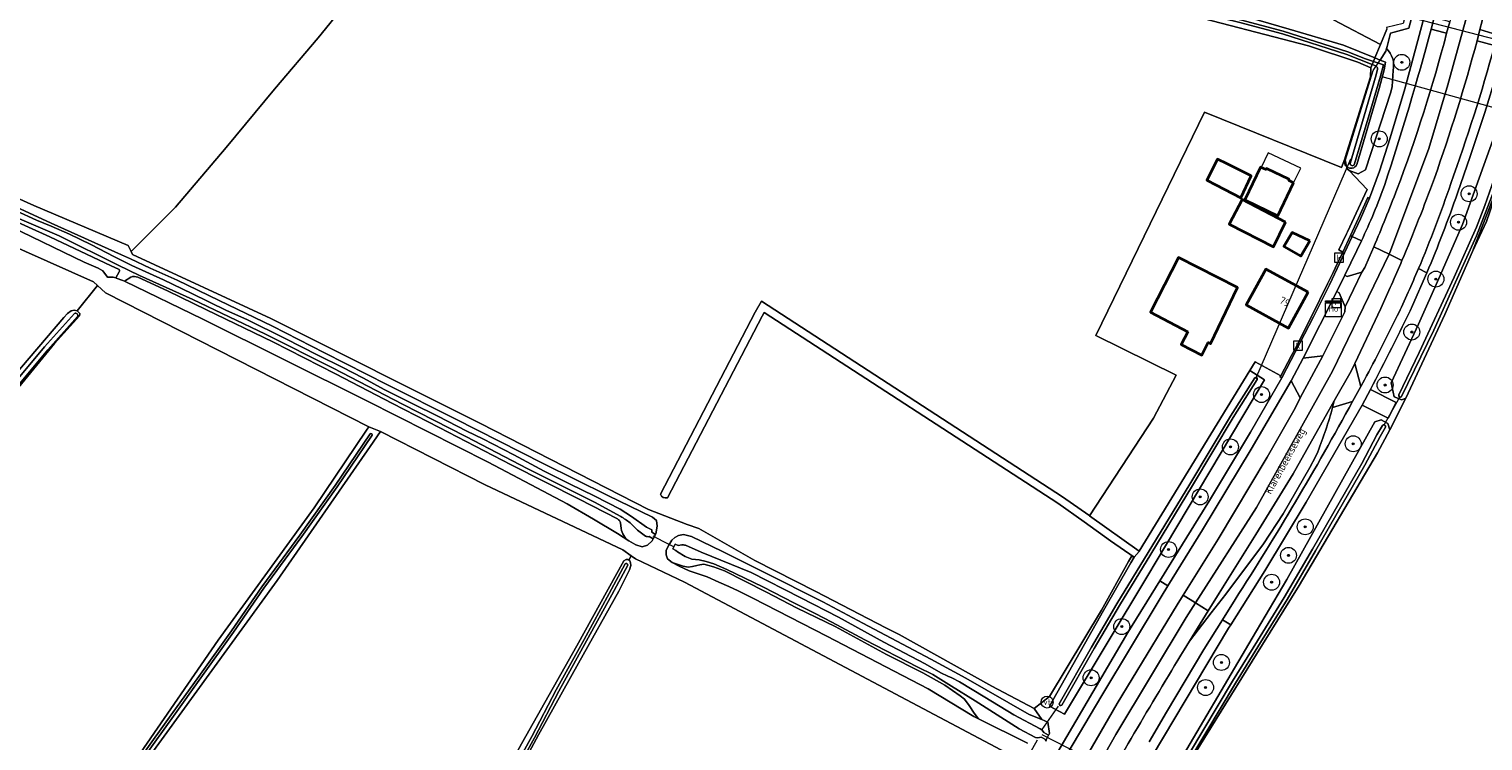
# Model space of a CAD drawing. Extents: x 199200 to 204075, y 460125 to 464703.
# Tile 62 of 174: x 200391 to 200755, y 463691 to 463869. Entities that reach past the tile are written whole.
import ezdxf
from ezdxf.enums import TextEntityAlignment as Align

# ---------------------------------------------------------------- set-up
doc = ezdxf.new("R2010")
doc.units = 0
doc.layers.get('0').update_dxf_attribs({"lineweight": 25})
for name, color, linetype, lineweight in [('B-WE-FV-GELEIDING_WILDRASTER-G', 80, 'Continuous', 18), ('B-WE-GR-BOOM-S', 90, 'Continuous', 25), ('B-WE-GR-BOUWLAND-GV', 80, 'Continuous', 13), ('B-WE-GR-GRAS-GV', 60, 'Continuous', 13), ('B-WE-GR-HAAG-G', 90, 'GR-HAAG1', 13), ('B-WE-IE-MEUBILAIR_WATERWEGMEUBILAIR-S', 150, 'Continuous', 25), ('B-WE-IE-TERREINAFSCHEIDING_KUNSTMATIG_HEKWERK-G', 20, 'IE-TERREINAFSCHEIDING-KUNSTMATIG', 18), ('B-WE-IE-TERREINAFSCHEIDING_KUNSTMATIG_HEKWERK_RASTER-G', 30, 'IE-TERREINAFSCHEIDING-KUNSTMATIG', 18), ('B-WE-KW-KUNSTWERK_DUIKER-G', 170, 'Continuous', 18), ('B-WE-OG-BEBOUWING-GV', 7, 'Continuous', 35), ('B-WE-OG-BEBOUWING-T18', 10, 'Continuous', 18), ('B-WE-OG-BEBOUWING_LUIFEL-GV', 7, 'Continuous', 18), ('B-WE-OG-TERREIN_CULTUURSCHEIDING-GV', 7, 'Continuous', 18), ('B-WE-OG-TERREIN_ERF-GV', 7, 'Continuous', 18), ('B-WE-OG-TOPOGRAFIE-T18', 10, 'Continuous', 18), ('B-WE-OG-WATER_SLOOT-GV', 120, 'Continuous', 18), ('B-WE-OG-WEG-GV', 7, 'Continuous', 18), ('B-WE-RI-GWA_KOLK-S', 30, 'Continuous', 25), ('B-WE-RI-GWA_RIOOLPUT-S', 30, 'Continuous', 25), ('B-WE-RI-TERREINKAST-S', 7, 'Continuous', 25), ('B-WE-VH-VERHARDING_ASFALT-GV', 252, 'Continuous', 18), ('B-WE-VH-VERHARDING_BETONSTRAATSTEEN-GV', 252, 'Continuous', 18)]:
    doc.layers.add(name, color=color, linetype=linetype, lineweight=lineweight)
doc.styles.add('NLCS-ISO', font='NLCS-ISO.ttf')
doc.styles.add('NLCS-ISO-M1000-T18', font='NLCS-ISO.ttf', dxfattribs={"height": 1.8})
doc.linetypes.add('GR-HAAG1', pattern='A,6,[176,NLCS.SHX,S=0.125,R=0,X=0,Y=0],-2', length=8)
doc.linetypes.add('IE-TERREINAFSCHEIDING-KUNSTMATIG', pattern='A,4,[82,NLCS.SHX,S=0.75,R=90,X=0,Y=0],4,-2', length=10)

# ---------------------------------------------------------------- blocks, each defined once
blk = doc.blocks.new('SIE-WATER_VERKLIKKER_TRANSPORTLEIDING-SO')
at = {"color": 0, "linetype": 'ByBlock', "lineweight": 18}
blk.add_circle((0, 0), 1.5, dxfattribs=at)
at = {"color": 0, "linetype": 'ByBlock', "lineweight": 18, "style": 'NLCS-ISO'}
blk.add_text('vt', height=1.5, dxfattribs=at).set_placement((0, 0), align=Align.MIDDLE_CENTER)
blk = doc.blocks.new('SRI-TERREINKAST-SO')
at = {"color": 0, "linetype": 'ByBlock', "lineweight": 18}
for points in [[(-2, 2), (2, 2), (2, 1.68), (-2, 1.68)], [(-2, 1.52), (2, 1.52), (2, -2), (-2, -2)]]:
    blk.add_lwpolyline(points, close=True, dxfattribs=at)
at = {"color": 0, "linetype": 'ByBlock', "lineweight": 18, "style": 'NLCS-ISO'}
blk.add_text('rio', height=1.5, dxfattribs=at).set_placement((0, 0), align=Align.MIDDLE_CENTER)
blk = doc.blocks.new('SRI-KOLK-SO')
at = {"color": 0, "linetype": 'ByBlock', "lineweight": 18}
blk.add_lwpolyline([(-1.125, -1.125), (1.125, -1.125), (1.125, 1.125), (-1.125, 1.125)], close=True, dxfattribs=at)
at = {"color": 0, "linetype": 'ByBlock', "lineweight": 18, "style": 'NLCS-ISO'}
blk.add_text('k', height=1.5, dxfattribs=at).set_placement((0, 0), align=Align.MIDDLE_CENTER)
blk = doc.blocks.new('SRI-PUT_INSPECTIEPUT_RIOOLPUT-SO')
at = {"color": 0, "linetype": 'ByBlock', "lineweight": 18}
blk.add_lwpolyline([(-1.12, -1.12), (1.12, -1.12), (1.12, 1.12), (-1.12, 1.12)], close=True, dxfattribs=at)
at = {"color": 0, "linetype": 'ByBlock', "lineweight": 18, "style": 'NLCS-ISO'}
blk.add_text('r', height=1.5, dxfattribs=at).set_placement((0, 0.28), align=Align.MIDDLE_CENTER)
blk = doc.blocks.new('SGR-BOOM_01-SO')
at = {"linetype": 'ByBlock', "lineweight": 18}
h = blk.add_hatch(color=0, dxfattribs=at)
h.dxf.hatch_style = 1
edge = h.paths.add_edge_path()
edge.add_arc((0, 0), 0.25, 0, 360)
at = {"color": 0, "linetype": 'ByBlock', "lineweight": 18}
for radius in [2, 0.25]:
    blk.add_circle((0, 0), radius, dxfattribs=at)

msp = doc.modelspace()

# ---------------------------------------------------------------- linework, layer by layer
at = {"layer": 'B-WE-FV-GELEIDING_WILDRASTER-G', "flags": 128}
for points in [[(200733.725, 463878.007), (200736.517, 463877.287), (200738.268, 463874.462), (200736.858, 463869.098), (200732.252, 463867.907)], [(200729.664, 463861.142), (200731.093, 463863.347), (200731.291, 463864.009)], [(200731.291, 463864.009), (200731.434, 463864.488)], [(200721.102, 463835.678), (200721.018, 463836.161), (200727.991, 463858.558), (200729.664, 463861.142)], [(200721.409, 463833.911), (200721.102, 463835.678)]]:
    msp.add_lwpolyline(points, dxfattribs=at)
at = {"layer": 'B-WE-GR-BOUWLAND-GV', "flags": 128}
msp.add_lwpolyline([(201012.446, 463755.86), (200982.956, 463764.403), (200980.463, 463765.125), (200908.173, 463786.07), (200773.607, 463825.917), (200759.541, 463829.885), (200756.372, 463820.656), (200752.856, 463813.13), (200748.908, 463804.23), (200745.871, 463797.386), (200736.109, 463776.454), (200732.167, 463768.453), (200729.058, 463762.753), (200709.418, 463729.456), (200700.249, 463714.679), (200679.543, 463681.306), (200679.171, 463680.661), (200677.818, 463678.313), (200678.895, 463677.785), (200680.467, 463677.755), (200682.038, 463677.687)], dxfattribs=at)
at = {"layer": 'B-WE-GR-GRAS-GV', "flags": 128}
for points in [[(200213.599, 463907.366), (200221.827, 463902.361), (200243.551, 463891.697), (200274.515, 463877.89), (200295.304, 463868.397), (200326.796, 463854.252), (200360.492, 463839.097), (200392.388, 463824.706), (200416.027, 463814.67), (200416.749, 463813.129), (200427.841, 463824.284), (200440.52, 463839.238), (200452.644, 463853.848), (200463.601, 463866.72), (200471.631, 463876.635), (200473.783, 463879.68), (200475.531, 463882.939), (200477.43, 463885.763), (200476.313, 463886.483), (200476.031, 463887.287), (200476.087, 463888.339), (200476.545, 463889.673), (200487.734, 463923.38)], [(200212.93, 463896.8), (200209.71, 463898.679), (200208.528, 463899.88), (200208.274, 463901.241), (200208.731, 463902.667), (200209.809, 463903.725), (200211.014, 463904.134), (200212.16, 463904.108), (200213.68, 463903.559), (200215.17, 463902.606), (200218.677, 463900.859), (200239.282, 463891.056), (200267.765, 463878.227), (200297.487, 463865.219), (200334.034, 463849.273), (200366.801, 463834.051), (200396.713, 463820.27), (200414.299, 463812.345), (200416.57, 463811.299), (200421.535, 463808.971)], [(200471.631, 463876.635), (200463.601, 463866.72), (200452.644, 463853.848), (200440.52, 463839.238), (200427.841, 463824.284), (200416.749, 463813.129), (200417.08, 463812.423)], [(200549.361, 463752.377), (200573.109, 463797.938), (200574.686, 463800.765), (200650.095, 463751.741), (200656.665, 463747.072), (200656.844, 463746.945), (200672.932, 463771.413), (200678.549, 463782.152), (200658.426, 463792.115), (200685.712, 463848.072), (200719.983, 463834.256), (200720.843, 463836.39), (200720.943, 463836.708), (200727.319, 463856.89), (200727.339, 463859.21), (200724.095, 463860.579), (200711.765, 463864.705), (200657.068, 463878.995)], [(200688.171, 463874.342), (200706.897, 463868.848), (200720.492, 463864.894), (200728.374, 463861.67), (200729.789, 463865.036), (200717.989, 463871.2)], [(200717.989, 463871.2), (200729.789, 463865.036), (200731.416, 463868.905)], [(200322.762, 463843.223), (200407.33, 463805.59), (200408.343, 463804.636), (200410.314, 463802.78), (200476.269, 463769.226), (200479.222, 463768.042), (200505.419, 463754.678), (200539.942, 463738.422), (200541.998, 463736.939), (200543.077, 463736.161), (200555.377, 463730.351), (200637.532, 463686.85)], [(200382.445, 463776.27), (200399.865, 463796.665), (200400.789, 463797.599), (200401.745, 463798.285), (200402.456, 463798.443), (200403.231, 463798.292), (200408.343, 463804.636), (200407.33, 463805.59), (200322.762, 463843.223)], [(200641.378, 463689.977), (200629.019, 463696.095), (200627.888, 463696.655), (200616.442, 463703.607), (200591.053, 463716.823), (200572.524, 463726.296), (200568.862, 463728.166), (200566.535, 463729.238), (200563.96, 463730.339), (200561.074, 463731.687), (200556.547, 463733.181), (200554.034, 463734.345), (200552.264, 463735.265), (200551.146, 463736.157), (200550.8, 463737.146), (200550.825, 463738.354), (200551.469, 463739.626), (200552.237, 463740.837), (200552.976, 463741.553), (200553.871, 463742.022), (200555.171, 463742.245), (200557.185, 463741.76), (200564.933, 463738.021), (200575.307, 463732.851), (200590.036, 463725.4), (200600.072, 463720.019), (200617.107, 463711.041), (200625.857, 463706.28), (200641.784, 463697.142), (200644.888, 463695.887), (200642.978, 463698.652), (200632.399, 463704.3), (200609.147, 463717.206), (200605.841, 463718.878), (200588.304, 463727.985), (200573.034, 463735.74), (200559.002, 463743.75), (200556.04, 463744.771), (200546.335, 463748.534), (200504.266, 463770.098), (200451.747, 463796.424), (200417.08, 463812.423), (200416.749, 463813.129), (200416.027, 463814.67), (200392.388, 463824.706), (200360.492, 463839.097)], [(200421.535, 463808.971), (200428.23, 463805.95), (200438.804, 463800.86), (200452.149, 463794.465), (200465.161, 463787.768), (200480.959, 463779.777), (200497.931, 463771.247), (200519.96, 463760.09), (200536.165, 463752.06), (200547.41, 463746.571), (200548.373, 463745.802), (200548.566, 463744.379), (200548.235, 463742.427), (200548.147, 463742.269), (200547.549, 463741.19), (200547.253, 463740.658), (200546.082, 463739.568), (200544.815, 463739.221), (200543.172, 463739.647), (200541.433, 463740.659), (200538.607, 463742.534), (200532.583, 463746.095), (200525.97, 463749.931), (200506.229, 463760.389), (200475.814, 463775.777), (200434.694, 463796.22), (200415.099, 463805.73), (200414.678, 463805.934), (200412.972, 463806.513), (200412.901, 463806.536), (200412.228, 463806.757), (200410.835, 463806.781), (200409.684, 463808.309), (200408.471, 463808.967), (200404.996, 463810.498), (200386.656, 463819.384)], [(200417.08, 463812.423), (200451.747, 463796.424), (200504.266, 463770.098), (200546.335, 463748.534), (200556.04, 463744.771), (200559.002, 463743.75), (200573.034, 463735.74), (200588.304, 463727.985), (200605.841, 463718.878), (200609.147, 463717.206), (200632.399, 463704.3), (200642.978, 463698.652), (200646.89, 463701.697), (200659.863, 463723.344), (200666.68, 463735.508), (200667.361, 463736.722), (200668.091, 463736.591), (200662.155, 463740.718), (200655.507, 463745.442), (200648.971, 463750.087), (200575.39, 463797.921), (200574.869, 463796.988), (200551.135, 463751.453)], [(200406.512, 463670.012), (200419.079, 463687.606), (200438.526, 463715.784), (200462.603, 463748.99), (200475.7, 463768.437), (200476.269, 463769.226), (200410.314, 463802.78), (200408.343, 463804.636), (200403.231, 463798.292), (200403.853, 463797.614), (200403.794, 463797.026), (200397.545, 463790.122), (200387.021, 463777.284)], [(200474.008, 463615.162), (200475.642, 463618.204), (200496.5, 463656.788), (200514.538, 463689.817), (200528.408, 463714.374), (200540.22, 463735.669), (200540.775, 463736.044), (200541.24, 463735.984), (200541.415, 463735.861), (200541.998, 463736.939), (200539.942, 463738.422), (200505.419, 463754.678), (200479.222, 463768.042), (200476.626, 463764.335), (200453.343, 463730.733), (200408.668, 463669.192)], [(200637.532, 463686.85), (200555.377, 463730.351), (200543.077, 463736.161), (200541.998, 463736.939), (200541.415, 463735.861), (200541.675, 463735.677), (200541.832, 463735.151), (200541.913, 463734.486), (200541.621, 463733.393), (200538.906, 463728.088), (200528.81, 463710), (200518.832, 463692.052), (200508.862, 463673.606)]]:
    msp.add_lwpolyline(points, dxfattribs=at)
at = {"layer": 'B-WE-GR-GRAS-GV'}
msp.add_lwpolyline([(200551.135, 463751.453, -0.3788013), (200549.361, 463752.377)], format="xyb", dxfattribs=at)
at = {"layer": 'B-WE-GR-HAAG-G', "flags": 128}
msp.add_lwpolyline([(200719.364, 463813.576), (200721.495, 463818.13), (200726.438, 463828.691), (200721.902, 463833.482)], dxfattribs=at)
at = {"layer": 'B-WE-IE-TERREINAFSCHEIDING_KUNSTMATIG_HEKWERK-G', "flags": 128}
msp.add_lwpolyline([(200732.252, 463867.907), (200731.434, 463864.488)], dxfattribs=at)
at = {"layer": 'B-WE-IE-TERREINAFSCHEIDING_KUNSTMATIG_HEKWERK_RASTER-G', "flags": 128}
for points in [[(200752.856, 463813.13), (200756.372, 463820.656)], [(200666.68, 463735.508), (200659.863, 463723.344), (200646.89, 463701.697), (200642.978, 463698.652)], [(200667.361, 463736.722), (200666.68, 463735.508)]]:
    msp.add_lwpolyline(points, dxfattribs=at)
at = {"layer": 'B-WE-KW-KUNSTWERK_DUIKER-G', "flags": 128}
for points in [[(200735.977, 463872.227), (200765.959, 463864.477)], [(200730.086, 463857.004), (200763.048, 463847.886)], [(200698.513, 463781.351), (200722.315, 463836.428)], [(200730.662, 463769.543), (200734.681, 463776.804)], [(200547.458, 463741.921), (200550.131, 463740.541), (200552.805, 463739.16)], [(200645.011, 463693.435), (200649.129, 463699.222)], [(200640.396, 463684.703), (200643.833, 463690.835)], [(200644.943, 463692.184), (200675.902, 463676.285)]]:
    msp.add_lwpolyline(points, dxfattribs=at)
at = {"layer": 'B-WE-OG-BEBOUWING-GV', "flags": 128}
for points in [[(200688.53, 463829.871), (200694.83, 463826.59), (200697.403, 463832.113), (200691.382, 463835.148), (200688.939, 463836.333), (200686.276, 463831.049)], [(200707.959, 463830.382), (200706.803, 463830.934), (200706.93, 463831.2), (200706.795, 463831.264), (200701.357, 463833.857), (200701.188, 463833.937), (200701.064, 463833.676), (200699.889, 463834.236), (200699.685, 463834.333), (200695.754, 463826.088), (200704.03, 463822.142)], [(200706.005, 463820.547), (200695.111, 463826.158), (200691.861, 463819.981), (200702.972, 463814.309)], [(200712.066, 463815.81), (200707.678, 463817.93), (200705.602, 463814.446), (200709.856, 463812.022)], [(200681.543, 463793.006), (200679.876, 463789.831), (200685.028, 463787.194), (200686.611, 463790.337), (200687.15, 463790.053), (200693.983, 463804.172), (200679.179, 463811.652), (200672.127, 463797.965)], [(200711.654, 463802.962), (200701.032, 463808.742), (200696.15, 463799.771), (200706.772, 463793.991)]]:
    msp.add_lwpolyline(points, close=True, dxfattribs=at)
at = {"layer": 'B-WE-OG-BEBOUWING_LUIFEL-GV', "flags": 128}
msp.add_lwpolyline([(200707.959, 463830.382), (200709.813, 463834.076), (200701.682, 463837.909), (200699.889, 463834.236), (200701.064, 463833.676), (200701.188, 463833.937), (200701.357, 463833.857), (200706.795, 463831.264), (200706.93, 463831.2), (200706.803, 463830.934)], close=True, dxfattribs=at)
at = {"layer": 'B-WE-OG-TERREIN_CULTUURSCHEIDING-GV', "flags": 128}
for points in [[(200733.661, 463877.307), (200733.375, 463876.97), (200734.465, 463875.962), (200736.473, 463874.107), (200735.469, 463870.321), (200731.314, 463869.301), (200731.416, 463868.905), (200729.789, 463865.036), (200728.374, 463861.67), (200729.664, 463861.142), (200731.093, 463863.347), (200731.291, 463864.009), (200731.434, 463864.488), (200732.252, 463867.907), (200736.858, 463869.098), (200738.268, 463874.462), (200736.517, 463877.287), (200733.725, 463878.007)], [(200552.264, 463735.265), (200554.034, 463734.345), (200556.547, 463733.181), (200561.074, 463731.687), (200563.96, 463730.339), (200566.535, 463729.238), (200568.862, 463728.166), (200572.524, 463726.296), (200591.053, 463716.823), (200616.442, 463703.607), (200627.888, 463696.655), (200629.019, 463696.095), (200627.934, 463697.467), (200626.694, 463699.393), (200625.57, 463700.981), (200624.487, 463701.877), (200620.636, 463704.546), (200615.077, 463707.617), (200605.971, 463712.19), (200593.117, 463719.179), (200583.586, 463723.825), (200575.809, 463727.914), (200565.457, 463733.177), (200562.687, 463734.191), (200560.198, 463734.839), (200559.203, 463734.647), (200558.463, 463734.469), (200557.376, 463734.219), (200556.3, 463734.119), (200555.019, 463734.332)]]:
    msp.add_lwpolyline(points, close=True, dxfattribs=at)
for points in [[(200324.211, 463847.873), (200331.115, 463844.832), (200356.185, 463833.658), (200386.656, 463819.384), (200404.996, 463810.498), (200408.471, 463808.967), (200409.684, 463808.309), (200410.835, 463806.781), (200412.228, 463806.757), (200412.901, 463806.536), (200413.76, 463808.09)], [(200413.595, 463808.76), (200411.77, 463809.567), (200396.37, 463816.818), (200381.181, 463823.732), (200364.682, 463831.719), (200353.865, 463836.755), (200340.604, 463842.625), (200332.166, 463846.147), (200328.738, 463847.392), (200325.924, 463847.984)], [(200416.695, 463806.734), (200415.099, 463805.73)], [(200415.099, 463805.73), (200434.694, 463796.22), (200475.814, 463775.777), (200506.229, 463760.389), (200525.97, 463749.931), (200532.583, 463746.095), (200538.607, 463742.534), (200541.433, 463740.659)], [(200538.618, 463746.161), (200529.004, 463751.11), (200511.988, 463759.711), (200493.947, 463769.078), (200482.261, 463775.076), (200467.917, 463782.499), (200452.218, 463790.568), (200435.658, 463798.532), (200425.823, 463803.325), (200418.403, 463806.706)], [(200539.54, 463743.753), (200539.338, 463745.152)]]:
    msp.add_lwpolyline(points, dxfattribs=at)
at = {"layer": 'B-WE-OG-TERREIN_CULTUURSCHEIDING-GV'}
for points in [[(200413.76, 463808.09, 0.4323886), (200413.595, 463808.76)], [(200418.403, 463806.706, 0.2177605), (200416.695, 463806.734)], [(200539.338, 463745.152, 0.2422393), (200538.618, 463746.161)], [(200541.433, 463740.659, -0.2051623), (200539.54, 463743.753)]]:
    msp.add_lwpolyline(points, format="xyb", dxfattribs=at)
at = {"layer": 'B-WE-OG-TERREIN_ERF-GV', "flags": 128}
for points in [[(200720.739, 463835.562), (200720.843, 463836.39), (200719.983, 463834.256), (200685.712, 463848.072), (200658.426, 463792.115), (200678.549, 463782.152), (200672.932, 463771.413), (200656.844, 463746.945), (200669.353, 463738.057), (200697.05, 463783.338), (200698.384, 463785.519), (200704.793, 463782.053), (200707.498, 463787.155), (200708.371, 463788.81), (200712.618, 463797.05), (200716.534, 463805.031), (200717.929, 463807.936), (200718.908, 463810.106), (200720.337, 463813.036)], [(200720.337, 463813.036), (200719.364, 463813.576), (200721.263, 463817.634), (200721.495, 463818.13), (200726.438, 463828.691), (200721.902, 463833.482), (200721.409, 463833.911), (200721.323, 463834.405)]]:
    msp.add_lwpolyline(points, dxfattribs=at)
for points in [[(200691.382, 463835.148), (200697.403, 463832.113), (200694.83, 463826.59), (200688.53, 463829.871), (200686.276, 463831.049), (200688.939, 463836.333)], [(200701.357, 463833.857), (200706.795, 463831.264), (200706.93, 463831.2), (200706.803, 463830.934), (200707.959, 463830.382), (200704.03, 463822.142), (200695.754, 463826.088), (200699.685, 463834.333), (200699.889, 463834.236), (200701.064, 463833.676), (200701.188, 463833.937)], [(200702.972, 463814.309), (200691.861, 463819.981), (200695.111, 463826.158), (200706.005, 463820.547)], [(200709.856, 463812.022), (200705.602, 463814.446), (200707.678, 463817.93), (200712.066, 463815.81)], [(200679.179, 463811.652), (200693.983, 463804.172), (200687.15, 463790.053), (200686.611, 463790.337), (200685.028, 463787.194), (200679.876, 463789.831), (200681.543, 463793.006), (200672.127, 463797.965)], [(200696.15, 463799.771), (200701.032, 463808.742), (200711.654, 463802.962), (200706.772, 463793.991)]]:
    msp.add_lwpolyline(points, close=True, dxfattribs=at)
at = {"layer": 'B-WE-OG-TERREIN_ERF-GV'}
msp.add_lwpolyline([(200721.323, 463834.405, -0.2053112), (200720.739, 463835.562)], format="xyb", dxfattribs=at)
at = {"layer": 'B-WE-OG-WATER_SLOOT-GV', "flags": 128}
for points in [[(200726.016, 463861.471), (200728.004, 463860.791), (200728.374, 463861.67), (200720.492, 463864.894), (200706.897, 463868.848), (200688.171, 463874.342), (200667.154, 463879.55), (200644.697, 463884.981), (200616.356, 463892.34), (200581.434, 463901.621), (200557.366, 463907.529), (200523.576, 463916.317), (200497.395, 463923.109), (200488.857, 463925.243)], [(200490.751, 463922.279), (200606.067, 463892.308), (200657.068, 463878.995), (200711.765, 463864.705), (200724.095, 463860.579), (200727.339, 463859.21), (200727.685, 463860.033), (200721.379, 463862.553), (200705.203, 463867.679), (200694.511, 463870.53), (200677.128, 463874.831), (200658.791, 463879.588), (200641.651, 463883.913), (200626.308, 463888.017), (200615.574, 463890.715), (200598.508, 463895.072), (200581.256, 463899.396), (200561.475, 463904.454), (200541.639, 463909.62), (200518.226, 463915.479), (200498.46, 463920.583), (200490.912, 463922.482)], [(200490.912, 463922.482), (200498.46, 463920.583), (200518.226, 463915.479), (200541.639, 463909.62), (200561.475, 463904.454), (200581.256, 463899.396), (200598.508, 463895.072), (200615.574, 463890.715), (200626.308, 463888.017), (200641.651, 463883.913), (200658.791, 463879.588), (200677.128, 463874.831), (200694.511, 463870.53), (200705.203, 463867.679), (200721.379, 463862.553), (200727.685, 463860.033)], [(200491.139, 463923.163), (200498.637, 463921.277), (200518.402, 463916.173), (200541.817, 463910.314), (200561.654, 463905.148), (200581.432, 463900.091), (200598.683, 463895.766), (200615.75, 463891.409), (200626.488, 463888.711), (200641.831, 463884.606), (200658.968, 463880.282), (200677.304, 463875.526), (200694.69, 463871.224), (200705.403, 463868.367), (200721.621, 463863.228), (200726.016, 463861.471)], [(200727.685, 463860.033), (200728.004, 463860.791), (200726.016, 463861.471), (200721.621, 463863.228), (200705.403, 463868.367), (200694.69, 463871.224), (200677.304, 463875.526), (200658.968, 463880.282), (200641.831, 463884.606), (200626.488, 463888.711), (200615.75, 463891.409), (200598.683, 463895.766), (200581.432, 463900.091), (200561.654, 463905.148), (200541.817, 463910.314), (200518.402, 463916.173), (200498.637, 463921.277), (200491.139, 463923.163)], [(200728.609, 463859.663), (200727.685, 463860.033), (200727.339, 463859.21), (200727.319, 463856.89), (200720.943, 463836.708), (200720.843, 463836.39), (200720.739, 463835.562)], [(200722.149, 463835.216), (200725.733, 463847.138), (200728.7, 463857.425), (200729.031, 463858.832)], [(200723.858, 463834.933), (200729.484, 463854.019), (200729.791, 463855.269), (200730.732, 463858.65), (200731.017, 463860.588), (200729.664, 463861.142), (200728.374, 463861.67), (200728.004, 463860.791), (200730.526, 463859.927), (200729.782, 463857.113), (200726.813, 463846.82), (200723.228, 463834.892)], [(200723.228, 463834.892), (200726.813, 463846.82), (200729.782, 463857.113), (200730.526, 463859.927), (200728.004, 463860.791), (200727.685, 463860.033), (200728.609, 463859.663)], [(200729.031, 463858.832), (200728.7, 463857.425)], [(200728.7, 463857.425), (200725.733, 463847.138), (200722.149, 463835.216)], [(200325.924, 463847.984), (200328.738, 463847.392), (200332.166, 463846.147), (200340.604, 463842.625), (200353.865, 463836.755), (200364.682, 463831.719), (200381.181, 463823.732), (200396.37, 463816.818), (200411.77, 463809.567), (200413.595, 463808.76)], [(200539.409, 463746.771), (200532.845, 463750.381), (200516.118, 463758.703), (200500.639, 463766.839), (200484.738, 463774.893), (200467.321, 463783.911), (200450.365, 463792.484), (200432.211, 463801.167), (200418.839, 463807.199), (200413.473, 463809.737), (200398.681, 463817.072), (200387.003, 463822.107), (200373.73, 463828.368), (200365.436, 463832.416), (200355.066, 463837.13), (200343.684, 463842.097), (200329.85, 463848.095), (200327.839, 463848.7)], [(200327.839, 463848.7), (200329.85, 463848.095), (200343.684, 463842.097), (200355.066, 463837.13), (200365.436, 463832.416), (200373.73, 463828.368), (200387.003, 463822.107), (200398.681, 463817.072), (200413.473, 463809.737), (200418.839, 463807.199), (200432.211, 463801.167), (200450.365, 463792.484), (200467.321, 463783.911), (200484.738, 463774.893), (200500.639, 463766.839), (200516.118, 463758.703), (200532.845, 463750.381), (200539.409, 463746.771)], [(200765.058, 463849.142), (200763.477, 463849.48), (200762.636, 463846.297), (200763.196, 463845.473), (200758.275, 463831.381), (200755.939, 463824.7), (200753.879, 463819.263), (200748.243, 463806.73), (200739.491, 463787.866), (200734.365, 463777.295)], [(200734.365, 463777.295), (200739.491, 463787.866), (200748.243, 463806.73), (200753.879, 463819.263), (200755.939, 463824.7), (200758.275, 463831.381), (200763.196, 463845.473), (200762.636, 463846.297), (200759.841, 463846.374), (200750.359, 463819.903), (200744.407, 463806.412), (200739.343, 463794.936), (200732.46, 463780.238), (200733.246, 463776.793), (200735.123, 463775.995), (200736.109, 463776.454), (200745.871, 463797.386), (200748.908, 463804.23), (200752.856, 463813.13), (200759.365, 463829.934), (200759.541, 463829.885), (200759.877, 463830.864)], [(200387.931, 463823.317), (200393.009, 463821.014), (200396.739, 463819.532), (200401.293, 463817.501), (200406.649, 463814.889), (200412.567, 463811.829), (200416.88, 463809.702), (200424.858, 463806.065), (200431.972, 463802.65), (200440.609, 463798.426), (200445.71, 463796.104), (200455.292, 463791.377), (200463.541, 463787.239), (200469.653, 463784.154), (200474.992, 463781.471), (200480.173, 463778.637), (200487.338, 463775.021), (200493.562, 463771.947), (200500.828, 463768.166), (200504.871, 463766.214), (200512.611, 463762.193), (200520.231, 463758.152), (200526.559, 463754.925), (200532.909, 463751.869), (200539.268, 463748.596), (200542.144, 463746.809), (200545.843, 463744.146), (200547.19, 463743.416), (200547.188, 463742.815), (200548.147, 463742.269), (200548.235, 463742.427), (200548.566, 463744.379), (200548.373, 463745.802), (200547.41, 463746.571), (200536.165, 463752.06), (200519.96, 463760.09), (200497.931, 463771.247), (200480.959, 463779.777), (200465.161, 463787.768), (200452.149, 463794.465), (200438.804, 463800.86), (200428.23, 463805.95), (200421.535, 463808.971), (200416.57, 463811.299), (200414.299, 463812.345), (200396.713, 463820.27), (200366.801, 463834.051)], [(200759.093, 463830.68), (200753.839, 463817.071), (200748.574, 463805.476), (200743.16, 463793.492), (200735.091, 463776.879)], [(200735.091, 463776.879), (200743.16, 463793.492), (200748.574, 463805.476), (200753.839, 463817.071), (200759.093, 463830.68)], [(200547.549, 463741.19), (200548.147, 463742.269), (200547.188, 463742.815), (200547.19, 463743.416), (200545.843, 463744.146), (200542.144, 463746.809), (200539.268, 463748.596), (200532.909, 463751.869), (200526.559, 463754.925), (200520.231, 463758.152), (200512.611, 463762.193), (200504.871, 463766.214), (200500.828, 463768.166), (200493.562, 463771.947), (200487.338, 463775.021), (200480.173, 463778.637), (200474.992, 463781.471), (200469.653, 463784.154), (200463.541, 463787.239), (200455.292, 463791.377), (200445.71, 463796.104), (200440.609, 463798.426), (200431.972, 463802.65), (200424.858, 463806.065), (200416.88, 463809.702), (200412.567, 463811.829), (200406.649, 463814.889), (200401.293, 463817.501), (200396.739, 463819.532), (200393.009, 463821.014), (200387.931, 463823.317)], [(200413.76, 463808.09), (200412.901, 463806.536), (200412.972, 463806.513), (200414.678, 463805.934), (200415.099, 463805.73), (200416.695, 463806.734)], [(200418.403, 463806.706), (200425.823, 463803.325), (200435.658, 463798.532), (200452.218, 463790.568), (200467.917, 463782.499), (200482.261, 463775.076), (200493.947, 463769.078), (200511.988, 463759.711), (200529.004, 463751.11), (200538.618, 463746.161)], [(200668.091, 463736.591), (200669.328, 463738.016), (200669.353, 463738.057), (200656.844, 463746.945), (200656.665, 463747.072), (200650.095, 463751.741), (200574.686, 463800.765), (200573.109, 463797.938), (200549.361, 463752.377)], [(200320.691, 463699.857), (200328.939, 463709.646), (200341.144, 463724.305), (200351.204, 463736.273), (200360.241, 463747.367), (200372.01, 463761.536), (200384.242, 463776.311), (200395.063, 463789.253), (200402.516, 463797.612)], [(200402.516, 463797.612), (200395.063, 463789.253), (200384.242, 463776.311), (200372.01, 463761.536), (200360.241, 463747.367), (200351.204, 463736.273), (200341.144, 463724.305), (200328.939, 463709.646), (200320.691, 463699.857)], [(200403.319, 463796.896), (200395.878, 463788.55), (200385.07, 463775.622), (200372.839, 463760.849), (200361.073, 463746.683), (200352.034, 463735.586), (200341.97, 463723.614), (200329.765, 463708.955), (200321.514, 463699.163)], [(200321.514, 463699.163), (200329.765, 463708.955), (200341.97, 463723.614), (200352.034, 463735.586), (200361.073, 463746.683), (200372.839, 463760.849), (200385.07, 463775.622), (200395.878, 463788.55), (200403.319, 463796.896)], [(200387.021, 463777.284), (200397.545, 463790.122), (200403.794, 463797.026), (200403.853, 463797.614), (200403.231, 463798.292), (200402.456, 463798.443), (200401.745, 463798.285), (200400.789, 463797.599), (200399.865, 463796.665), (200382.445, 463776.27)], [(200551.135, 463751.453), (200574.869, 463796.988), (200575.39, 463797.921), (200648.971, 463750.087), (200655.507, 463745.442), (200662.155, 463740.718), (200668.091, 463736.591)], [(200649.279, 463699.861), (200657.387, 463714.078), (200663.734, 463724.883), (200671.588, 463737.738), (200682.025, 463754.89), (200692.207, 463771.949), (200698.266, 463781.531)], [(200698.266, 463781.531), (200692.207, 463771.949), (200682.025, 463754.89), (200671.588, 463737.738), (200663.734, 463724.883), (200657.387, 463714.078), (200649.279, 463699.861)], [(200698.894, 463781.134), (200692.84, 463771.56), (200682.661, 463754.507), (200672.222, 463737.351), (200664.372, 463724.501), (200658.03, 463713.705), (200649.925, 463699.493)], [(200649.925, 463699.493), (200658.03, 463713.705), (200664.372, 463724.501), (200672.222, 463737.351), (200682.661, 463754.507), (200692.84, 463771.56), (200698.894, 463781.134)], [(200408.668, 463669.192), (200453.343, 463730.733), (200476.626, 463764.335), (200479.222, 463768.042), (200476.269, 463769.226), (200475.7, 463768.437), (200462.603, 463748.99), (200438.526, 463715.784), (200419.079, 463687.606), (200406.512, 463670.012)], [(200408.241, 463671.168), (200413.421, 463678.204), (200419.434, 463686.795), (200426.807, 463697.122), (200433.692, 463706.727), (200441.875, 463718.13), (200449.475, 463729.159), (200458.984, 463742.136), (200467.889, 463754.581), (200476.619, 463767.474)], [(200476.619, 463767.474), (200467.889, 463754.581), (200458.984, 463742.136), (200449.475, 463729.159), (200441.875, 463718.13), (200433.692, 463706.727), (200426.807, 463697.122), (200419.434, 463686.795), (200413.421, 463678.204), (200408.241, 463671.168)], [(200477.133, 463767.126), (200468.399, 463754.226), (200459.487, 463741.772), (200449.982, 463728.799), (200442.383, 463717.773), (200434.197, 463706.365), (200427.312, 463696.76), (200419.942, 463686.437), (200413.926, 463677.842), (200408.741, 463670.8)], [(200408.741, 463670.8), (200413.926, 463677.842), (200419.942, 463686.437), (200427.312, 463696.76), (200434.197, 463706.365), (200442.383, 463717.773), (200449.982, 463728.799), (200459.487, 463741.772), (200468.399, 463754.226), (200477.133, 463767.126)], [(200678.855, 463682.316), (200685.251, 463693.057), (200692.717, 463705.51), (200698.991, 463715.669), (200705.635, 463726.472), (200712.744, 463738.617), (200719.459, 463750.193), (200725.112, 463760.03), (200728.905, 463767.226), (200730.266, 463769.613)], [(200730.266, 463769.613), (200728.905, 463767.226), (200725.112, 463760.03), (200719.459, 463750.193), (200712.744, 463738.617), (200705.635, 463726.472), (200698.991, 463715.669), (200692.717, 463705.51), (200685.251, 463693.057), (200678.855, 463682.316)], [(200731.018, 463769.184), (200729.664, 463766.81), (200725.871, 463759.613), (200720.208, 463749.761), (200713.492, 463738.181), (200706.378, 463726.026), (200699.728, 463715.215), (200693.456, 463705.06), (200685.994, 463692.613), (200679.599, 463681.873)], [(200679.599, 463681.873), (200685.994, 463692.613), (200693.456, 463705.06), (200699.728, 463715.215), (200706.378, 463726.026), (200713.492, 463738.181), (200720.208, 463749.761), (200725.871, 463759.613), (200729.664, 463766.81), (200731.018, 463769.184)], [(200539.338, 463745.152), (200539.54, 463743.753)], [(200545.581, 463741.853), (200543.606, 463743.379), (200541.75, 463745.211)], [(200541.75, 463745.211), (200543.606, 463743.379), (200545.581, 463741.853)], [(200541.433, 463740.659), (200543.172, 463739.647), (200544.815, 463739.221), (200546.082, 463739.568), (200547.253, 463740.658), (200547.549, 463741.19), (200546.577, 463741.743)], [(200546.577, 463741.743), (200547.549, 463741.19)], [(200555.653, 463739.567), (200559.555, 463737.842), (200572.101, 463732.722), (200584.535, 463726.387), (200593.994, 463721.526), (200605.336, 463715.308), (200615.735, 463709.871), (200619.582, 463707.648), (200621.385, 463706.753), (200622.337, 463706.342), (200624.31, 463705.394), (200630.684, 463701.483), (200637.938, 463697.104), (200644.526, 463693.566), (200645.022, 463693.213), (200645.427, 463692.634), (200646.632, 463691.973), (200646.691, 463692.086), (200646.869, 463692.398), (200646.406, 463695.273), (200644.888, 463695.887), (200641.784, 463697.142), (200625.857, 463706.28), (200617.107, 463711.041), (200600.072, 463720.019), (200590.036, 463725.4), (200575.307, 463732.851), (200564.933, 463738.021), (200557.185, 463741.76), (200555.171, 463742.245), (200553.871, 463742.022), (200552.976, 463741.553), (200552.237, 463740.837), (200551.469, 463739.626), (200550.825, 463738.354), (200550.8, 463737.146), (200551.146, 463736.157), (200552.264, 463735.265), (200555.019, 463734.332), (200556.3, 463734.119), (200557.376, 463734.219), (200558.463, 463734.469), (200559.203, 463734.647), (200560.198, 463734.839), (200562.687, 463734.191), (200565.457, 463733.177), (200575.809, 463727.914), (200583.586, 463723.825), (200593.117, 463719.179), (200605.971, 463712.19), (200615.077, 463707.617), (200620.636, 463704.546), (200624.487, 463701.877), (200625.57, 463700.981), (200626.694, 463699.393), (200627.934, 463697.467), (200629.019, 463696.095), (200641.378, 463689.977)], [(200645.834, 463690.459), (200646, 463690.771), (200646.019, 463690.807), (200644.793, 463691.479), (200643.902, 463691.323), (200643.381, 463691.413), (200639.21, 463693.553), (200628.199, 463700.583), (200622.332, 463704.239), (200617.657, 463707.198), (200613.868, 463709.058), (200600.555, 463715.867), (200592.318, 463720.329), (200588.128, 463722.452), (200582.936, 463725.103), (200574.987, 463729.131), (200566.031, 463733.511), (200562.726, 463734.891), (200560.823, 463735.516), (200559.037, 463735.898), (200557.24, 463736.119), (200555.557, 463736.722), (200553.661, 463737.904), (200553.226, 463738.298), (200552.478, 463738.671), (200553.065, 463739.848), (200553.812, 463739.474), (200554.692, 463739.642)], [(200554.692, 463739.642), (200553.812, 463739.474), (200553.065, 463739.848), (200552.478, 463738.671), (200553.226, 463738.298), (200553.661, 463737.904), (200555.557, 463736.722), (200557.24, 463736.119), (200559.037, 463735.898), (200560.823, 463735.516), (200562.726, 463734.891), (200566.031, 463733.511), (200574.987, 463729.131), (200582.936, 463725.103), (200588.128, 463722.452), (200592.318, 463720.329), (200600.555, 463715.867), (200613.868, 463709.058), (200617.657, 463707.198), (200622.332, 463704.239), (200628.199, 463700.583), (200639.21, 463693.553), (200643.381, 463691.413), (200643.902, 463691.323), (200644.793, 463691.479), (200646.019, 463690.807)], [(200646.019, 463690.807), (200646.632, 463691.973), (200645.427, 463692.634), (200645.022, 463693.213), (200644.526, 463693.566), (200637.938, 463697.104), (200630.684, 463701.483), (200624.31, 463705.394), (200622.337, 463706.342), (200621.385, 463706.753), (200619.582, 463707.648), (200615.735, 463709.871), (200605.336, 463715.308), (200593.994, 463721.526), (200584.535, 463726.387), (200572.101, 463732.722), (200559.555, 463737.842), (200555.653, 463739.567)], [(200541.155, 463734.564), (200537.181, 463727.17), (200530.847, 463715.601), (200523.88, 463703.026), (200517.799, 463691.358), (200508.258, 463674.119), (200497.668, 463655.075), (200490.084, 463640.913), (200472.626, 463609.068), (200467.226, 463599.019)], [(200467.226, 463599.019), (200472.626, 463609.068), (200490.084, 463640.913), (200497.668, 463655.075), (200508.258, 463674.119), (200517.799, 463691.358), (200523.88, 463703.026), (200530.847, 463715.601), (200537.181, 463727.17), (200541.155, 463734.564)], [(200467.553, 463598.594), (200473.806, 463609.66), (200483.894, 463627.931), (200494.869, 463647.851), (200501.737, 463660.679), (200508.862, 463673.606), (200518.832, 463692.052), (200528.81, 463710), (200538.906, 463728.088), (200541.621, 463733.393), (200541.913, 463734.486), (200541.832, 463735.151), (200541.675, 463735.677), (200541.415, 463735.861), (200541.24, 463735.984), (200540.775, 463736.044), (200540.22, 463735.669), (200528.408, 463714.374), (200514.538, 463689.817), (200496.5, 463656.788), (200475.642, 463618.204), (200474.008, 463615.162), (200473.53, 463614.272)], [(200474.689, 463614.543), (200476.026, 463616.749), (200480.313, 463624.618), (200489.447, 463641.254), (200497.034, 463655.421), (200507.626, 463674.47), (200517.162, 463691.7), (200523.243, 463703.368), (200530.214, 463715.949), (200536.546, 463727.514), (200540.519, 463734.906)], [(200540.519, 463734.906), (200536.546, 463727.514), (200530.214, 463715.949), (200523.243, 463703.368), (200517.162, 463691.7), (200507.626, 463674.47), (200497.034, 463655.421), (200489.447, 463641.254), (200480.313, 463624.618), (200476.026, 463616.749), (200474.689, 463614.543)]]:
    msp.add_lwpolyline(points, dxfattribs=at)
at = {"layer": 'B-WE-OG-WATER_SLOOT-GV'}
for points in [[(200729.031, 463858.832, 0.3718985), (200728.609, 463859.663)], [(200728.609, 463859.663, -0.3718985), (200729.031, 463858.832)], [(200720.739, 463835.562, 0.2053112), (200721.323, 463834.405)], [(200721.323, 463834.405, 0.4858697), (200723.858, 463834.933)], [(200723.228, 463834.892, -0.6724314), (200722.149, 463835.216)], [(200722.149, 463835.216, 0.6724314), (200723.228, 463834.892)], [(200413.595, 463808.76, -0.4323886), (200413.76, 463808.09)], [(200416.695, 463806.734, -0.2177605), (200418.403, 463806.706)], [(200402.516, 463797.612, -0.768508), (200403.319, 463796.896)], [(200403.319, 463796.896, 0.768508), (200402.516, 463797.612)], [(200698.266, 463781.531, -0.7570138), (200698.894, 463781.134)], [(200698.894, 463781.134, 0.7570138), (200698.266, 463781.531)], [(200735.091, 463776.879, -0.9312238), (200734.365, 463777.295)], [(200734.365, 463777.295, 0.9312238), (200735.091, 463776.879)], [(200476.619, 463767.474, -0.8221416), (200477.133, 463767.126)], [(200477.133, 463767.126, 0.8221416), (200476.619, 463767.474)], [(200730.266, 463769.613, -0.8557305), (200731.018, 463769.184)], [(200731.018, 463769.184, 0.8557305), (200730.266, 463769.613)], [(200549.361, 463752.377, 0.3788013), (200551.135, 463751.453)], [(200538.618, 463746.161, -0.2422393), (200539.338, 463745.152)], [(200541.75, 463745.211, 0.0317458), (200539.409, 463746.771)], [(200539.409, 463746.771, -0.0317458), (200541.75, 463745.211)], [(200539.54, 463743.753, 0.2051623), (200541.433, 463740.659)], [(200546.577, 463741.743, -0.119021), (200545.581, 463741.853)], [(200545.581, 463741.853, 0.119021), (200546.577, 463741.743)], [(200554.692, 463739.642, -0.1067762), (200555.653, 463739.567)], [(200555.653, 463739.567, 0.1067762), (200554.692, 463739.642)], [(200540.519, 463734.906, -0.8116674), (200541.155, 463734.564)], [(200541.155, 463734.564, 0.8116674), (200540.519, 463734.906)], [(200649.925, 463699.493, -0.6623522), (200649.279, 463699.861)], [(200649.279, 463699.861, 0.6623522), (200649.925, 463699.493)]]:
    msp.add_lwpolyline(points, format="xyb", dxfattribs=at)
at = {"layer": 'B-WE-OG-WATER_SLOOT-GV', "flags": 128}
for points in [[(200697.05, 463783.338), (200669.353, 463738.057), (200669.328, 463738.016), (200668.091, 463736.591), (200667.257, 463735.15), (200660.357, 463723.22), (200646.88, 463699.241), (200650.603, 463697.274), (200671.714, 463732.385), (200673.329, 463735.07), (200700.721, 463781.054)], [(200679.543, 463681.306), (200700.249, 463714.679), (200709.418, 463729.456), (200729.058, 463762.753), (200732.167, 463768.453), (200731.619, 463770.111), (200729.985, 463770.982), (200728.385, 463770.466), (200706.336, 463730.959), (200697.668, 463716.281), (200677.672, 463682.422)]]:
    msp.add_lwpolyline(points, close=True, dxfattribs=at)
at = {"layer": 'B-WE-OG-WEG-GV'}
for points in [[(200761.941, 463903.436, -0.0221221), (200754.718, 463868.805)], [(200742.484, 463868.882, -0.0140171), (200730.877, 463829.977)], [(200733.877, 463828.666, 0.0261988), (200746.362, 463867.857)], [(200753.982, 463865.949, -0.0196273), (200743.282, 463831.509)], [(200731.291, 463864.009, -0.2621999), (200732.942, 463858.492)], [(200732.942, 463858.492, 0.2621999), (200731.291, 463864.009)], [(200747.432, 463830.224, 0.0191139), (200758.35, 463864.74)], [(200723.858, 463834.933, -0.4858697), (200721.323, 463834.405)], [(200730.877, 463829.977, -0.0240241), (200725.008, 463815.818)], [(200743.282, 463831.509, -0.0120025), (200735.167, 463810.892)], [(200739.3, 463808.888, 0.0183592), (200747.432, 463830.224)], [(200728.105, 463814.316, 0.0087202), (200733.877, 463828.666)], [(200749.093, 463827.782, -0.015174), (200741.423, 463807.859)], [(200735.167, 463810.892, -0.0071298), (200729.893, 463798.867)], [(200733.997, 463797.066, 0.0104304), (200739.3, 463808.888)], [(200725.774, 463781.019, 0.0096274), (200733.997, 463797.066)], [(200737.83, 463799.608, -0.0071693), (200727.284, 463778.599)], [(200693.336, 463725.949, 0.0187113), (200722.768, 463775.591)], [(200717.792, 463774.129, -0.0300501), (200714.048, 463763.004)], [(200680.565, 463713.346, 0.0066711), (200655.908, 463671.463)]]:
    msp.add_lwpolyline(points, format="xyb", dxfattribs=at)
at = {"layer": 'B-WE-OG-WEG-GV', "flags": 128}
for points in [[(200738.572, 463877.788), (200733.814, 463878.998), (200733.725, 463878.007), (200736.517, 463877.287), (200738.268, 463874.462), (200736.858, 463869.098), (200732.252, 463867.907), (200731.434, 463864.488), (200731.291, 463864.009)], [(200729.544, 463833.327), (200732.204, 463841.658), (200735.878, 463853.963), (200741.591, 463875.059)], [(200746.362, 463867.857), (200745.647, 463868.046), (200742.484, 463868.882)], [(200758.35, 463864.74), (200753.982, 463865.949)], [(200754.718, 463868.805), (200759.006, 463867.435)], [(200731.291, 463864.009), (200731.093, 463863.347), (200729.664, 463861.142), (200731.017, 463860.588), (200730.732, 463858.65), (200729.791, 463855.269), (200729.484, 463854.019)], [(200732.942, 463858.492), (200732.713, 463854.479), (200732.34, 463853.1), (200726.065, 463833.607), (200724.196, 463832.614), (200721.902, 463833.482), (200726.438, 463828.691), (200721.495, 463818.13), (200721.263, 463817.634), (200719.364, 463813.576), (200720.337, 463813.036), (200722.247, 463817.157), (200724.284, 463821.554), (200726.583, 463826.712), (200726.812, 463826.61), (200727.014, 463826.521), (200729.544, 463833.327)], [(200721.323, 463834.405), (200721.409, 463833.911), (200721.902, 463833.482), (200724.196, 463832.614), (200726.065, 463833.607), (200732.34, 463853.1), (200732.713, 463854.479), (200732.942, 463858.492)], [(200758.849, 463857.524), (200755.964, 463847.999), (200752.296, 463836.97), (200749.093, 463827.782)], [(200729.484, 463854.019), (200723.858, 463834.933)], [(200677.672, 463682.422), (200697.668, 463716.281), (200706.336, 463730.959), (200728.385, 463770.466), (200729.985, 463770.982), (200731.619, 463770.111), (200732.167, 463768.453), (200736.109, 463776.454), (200735.123, 463775.995), (200733.246, 463776.793), (200732.46, 463780.238), (200739.343, 463794.936), (200744.407, 463806.412), (200750.359, 463819.903), (200759.841, 463846.374)], [(200725.008, 463815.818), (200723.863, 463813.443), (200720.862, 463807.266), (200721.406, 463806.94), (200725.109, 463808.017), (200725.884, 463809.153), (200726.983, 463811.686), (200728.105, 463814.316)], [(200741.423, 463807.859), (200737.83, 463799.608)], [(200729.893, 463798.867), (200723.369, 463785.102), (200724.858, 463779.365), (200725.774, 463781.019)], [(200639.594, 463671.846), (200666.493, 463717.677), (200674.501, 463730.655), (200686.95, 463750.829), (200697.245, 463767.94), (200705.056, 463781.502), (200704.785, 463781.655), (200704.553, 463781.786), (200704.793, 463782.053), (200698.384, 463785.519), (200697.05, 463783.338)], [(200697.05, 463783.338), (200700.721, 463781.054), (200673.329, 463735.07), (200671.714, 463732.385), (200650.603, 463697.274), (200646.88, 463699.241), (200660.357, 463723.22), (200667.257, 463735.15), (200668.091, 463736.591), (200667.361, 463736.722), (200666.68, 463735.508), (200659.863, 463723.344), (200646.89, 463701.697), (200642.978, 463698.652), (200644.888, 463695.887), (200646.406, 463695.273), (200646.869, 463692.398), (200646.691, 463692.086), (200646.632, 463691.973), (200646.019, 463690.807), (200646, 463690.771), (200645.834, 463690.459)], [(200652.352, 463680.147), (200663.844, 463699.961), (200678.838, 463724.668), (200680.321, 463727.044), (200689.106, 463741.114), (200701.395, 463761.612), (200708.436, 463773.935), (200709.696, 463776.486), (200707.379, 463780.758), (200697.399, 463763.616), (200685.154, 463743.449), (200676.503, 463729.414), (200674.812, 463726.671), (200659.926, 463701.947), (200648.558, 463682.629)], [(200727.284, 463778.599), (200733.676, 463775.368), (200731.74, 463771.401), (200725.221, 463774.655), (200711.183, 463750.331), (200700.81, 463733.155), (200692.258, 463719.638), (200691.705, 463718.765), (200669.947, 463682.424)], [(200722.768, 463775.591), (200717.792, 463774.129)], [(200714.048, 463763.004), (200713.469, 463761.688), (200712.12, 463759.017), (200705.365, 463747.468), (200700.473, 463739.938), (200691.023, 463727.342), (200687.399, 463722.652), (200681.888, 463715.521), (200680.565, 463713.346)], [(200671.79, 463690.303), (200676.18, 463697.747), (200685.488, 463713.45), (200690.182, 463720.926), (200693.336, 463725.949)]]:
    msp.add_lwpolyline(points, dxfattribs=at)
for points in [[(200759.541, 463829.885), (200759.365, 463829.934), (200752.856, 463813.13), (200756.372, 463820.656)], [(200720.834, 463798.069), (200720.95, 463799.312), (200719.429, 463802.854), (200718.853, 463803.149), (200710.37, 463786.415), (200715.379, 463787.005)]]:
    msp.add_lwpolyline(points, close=True, dxfattribs=at)
at = {"layer": 'B-WE-VH-VERHARDING_ASFALT-GV'}
for points in [[(200754.718, 463868.805, 0.0221221), (200761.941, 463903.436)], [(200730.877, 463829.977, 0.0140171), (200742.484, 463868.882)], [(200746.362, 463867.857, -0.0261988), (200733.877, 463828.666)], [(200743.282, 463831.509, 0.0196273), (200753.982, 463865.949)], [(200758.35, 463864.74, -0.0191139), (200747.432, 463830.224)], [(200725.008, 463815.818, 0.0240241), (200730.877, 463829.977)], [(200735.167, 463810.892, 0.0120025), (200743.282, 463831.509)], [(200747.432, 463830.224, -0.0183592), (200739.3, 463808.888)], [(200733.877, 463828.666, -0.0087202), (200728.105, 463814.316)], [(200741.423, 463807.859, 0.015174), (200749.093, 463827.782)], [(200729.893, 463798.867, 0.0071298), (200735.167, 463810.892)], [(200739.3, 463808.888, -0.0104304), (200733.997, 463797.066)], [(200733.997, 463797.066, -0.0096274), (200725.774, 463781.019)], [(200727.284, 463778.599, 0.0071693), (200737.83, 463799.608)], [(200722.768, 463775.591, -0.0187113), (200693.336, 463725.949)], [(200714.048, 463763.004, 0.0300501), (200717.792, 463774.129)], [(200655.908, 463671.463, -0.0066711), (200680.565, 463713.346)]]:
    msp.add_lwpolyline(points, format="xyb", dxfattribs=at)
at = {"layer": 'B-WE-VH-VERHARDING_ASFALT-GV', "flags": 128}
for points in [[(200743.299, 463881.888), (200742.94, 463880.324), (200742.825, 463880.106), (200741.591, 463875.059), (200735.878, 463853.963), (200732.204, 463841.658), (200729.544, 463833.327), (200727.014, 463826.521), (200724.763, 463821.337), (200722.689, 463816.943), (200725.008, 463815.818)], [(200754.174, 463882.256), (200746.677, 463854.903), (200741.898, 463839.001), (200732.011, 463812.636), (200731.927, 463812.463), (200735.167, 463810.892)], [(200741.898, 463839.001), (200746.677, 463854.903), (200754.174, 463882.256)], [(200742.484, 463868.882), (200743.269, 463871.81), (200743.741, 463873.533)], [(200749.093, 463827.782), (200752.296, 463836.97), (200755.964, 463847.999), (200758.849, 463857.524), (200760.577, 463863.993), (200763.148, 463874.204)], [(200747.571, 463872.352), (200747.165, 463870.749), (200746.362, 463867.857)], [(200753.982, 463865.949), (200754.718, 463868.805)], [(200728.105, 463814.316), (200731.927, 463812.463), (200732.011, 463812.636), (200741.898, 463839.001)], [(200735.167, 463810.892), (200731.927, 463812.463), (200717.758, 463783.223), (200698.726, 463749.031), (200683.41, 463725.128), (200686.613, 463723.14), (200689.353, 463727.56), (200698.588, 463742.238), (200707.878, 463757.506), (200718.217, 463775.752)], [(200737.83, 463799.608), (200741.423, 463807.859), (200739.3, 463808.888)], [(200739.3, 463808.888), (200741.423, 463807.859)], [(200718.217, 463775.752), (200722.433, 463783.19), (200723.369, 463785.102), (200729.893, 463798.867)], [(200725.774, 463781.019), (200724.858, 463779.365), (200722.768, 463775.591)], [(200725.221, 463774.655), (200727.284, 463778.599)], [(200717.792, 463774.129), (200718.217, 463775.752), (200707.878, 463757.506), (200698.588, 463742.238), (200689.353, 463727.56), (200686.613, 463723.14), (200681.888, 463715.521), (200687.399, 463722.652), (200691.023, 463727.342), (200700.473, 463739.938), (200705.365, 463747.468), (200712.12, 463759.017)], [(200693.336, 463725.949), (200690.182, 463720.926), (200692.258, 463719.638), (200700.81, 463733.155), (200711.183, 463750.331), (200725.221, 463774.655)], [(200712.12, 463759.017), (200713.469, 463761.688), (200714.048, 463763.004)], [(200659.926, 463701.947), (200674.812, 463726.671), (200676.503, 463729.414), (200674.501, 463730.655), (200666.493, 463717.677), (200639.594, 463671.846)], [(200680.565, 463713.346), (200681.888, 463715.521), (200686.613, 463723.14), (200683.41, 463725.128), (200681.094, 463721.513), (200663.504, 463692.141), (200642, 463654.282), (200633.673, 463638.384), (200636.721, 463636.665)], [(200669.947, 463682.424), (200691.705, 463718.765), (200692.258, 463719.638), (200690.182, 463720.926), (200685.488, 463713.45), (200676.18, 463697.747), (200671.79, 463690.303)], [(200623.736, 463643.985), (200625.9, 463642.765), (200628.148, 463646.939), (200637.717, 463663.816), (200648.558, 463682.629), (200659.926, 463701.947)]]:
    msp.add_lwpolyline(points, dxfattribs=at)
for points in [[(200707.379, 463780.758), (200710.37, 463786.415), (200718.853, 463803.149), (200720.862, 463807.266), (200723.863, 463813.443), (200725.008, 463815.818), (200722.689, 463816.943), (200716.978, 463804.842), (200713.038, 463796.831), (200705.056, 463781.502), (200697.245, 463767.94), (200686.95, 463750.829), (200674.501, 463730.655), (200676.503, 463729.414), (200685.154, 463743.449), (200697.399, 463763.616)], [(200698.726, 463749.031), (200717.758, 463783.223), (200731.927, 463812.463), (200728.105, 463814.316), (200726.983, 463811.686), (200725.884, 463809.153), (200725.109, 463808.017), (200720.95, 463799.312), (200720.834, 463798.069), (200715.379, 463787.005), (200709.696, 463776.486), (200708.436, 463773.935), (200701.395, 463761.612), (200689.106, 463741.114), (200680.321, 463727.044), (200683.41, 463725.128)], [(200663.504, 463692.141), (200681.094, 463721.513), (200683.41, 463725.128), (200680.321, 463727.044), (200678.838, 463724.668), (200663.844, 463699.961), (200652.352, 463680.147), (200642.973, 463663.773), (200632.237, 463644.298), (200630.149, 463640.37), (200633.673, 463638.384), (200642, 463654.282)]]:
    msp.add_lwpolyline(points, close=True, dxfattribs=at)
at = {"layer": 'B-WE-VH-VERHARDING_BETONSTRAATSTEEN-GV', "flags": 128}
for points in [[(200747.165, 463870.749), (200743.269, 463871.81), (200742.484, 463868.882), (200745.647, 463868.046), (200746.362, 463867.857)], [(200759.006, 463867.435), (200754.718, 463868.805), (200753.982, 463865.949), (200758.35, 463864.74)], [(200727.014, 463826.521), (200726.812, 463826.61), (200726.583, 463826.712), (200724.284, 463821.554), (200722.247, 463817.157), (200722.689, 463816.943), (200724.763, 463821.337)], [(200722.689, 463816.943), (200722.247, 463817.157), (200720.337, 463813.036), (200718.908, 463810.106), (200717.929, 463807.936), (200716.534, 463805.031), (200712.618, 463797.05), (200708.371, 463788.81), (200707.498, 463787.155), (200704.793, 463782.053), (200704.553, 463781.786), (200704.785, 463781.655), (200705.056, 463781.502), (200713.038, 463796.831), (200716.978, 463804.842)], [(200725.109, 463808.017), (200721.406, 463806.94), (200720.862, 463807.266), (200718.853, 463803.149), (200719.429, 463802.854), (200720.95, 463799.312)], [(200715.379, 463787.005), (200710.37, 463786.415), (200707.379, 463780.758), (200709.696, 463776.486)], [(200724.858, 463779.365), (200723.369, 463785.102), (200722.433, 463783.19), (200718.217, 463775.752), (200717.792, 463774.129), (200722.768, 463775.591)], [(200733.676, 463775.368), (200727.284, 463778.599), (200725.221, 463774.655), (200731.74, 463771.401)]]:
    msp.add_lwpolyline(points, close=True, dxfattribs=at)

# ---------------------------------------------------------------- block references
at = {"layer": 'B-WE-GR-BOOM-S'}
for p in [(200735.108, 463860.563), (200729.479, 463841.382), (200751.993, 463827.63), (200749.336, 463820.5), (200743.659, 463806.254), (200737.634, 463792.998), (200730.94, 463779.723), (200699.976, 463777.323), (200722.951, 463764.989), (200692.177, 463764.22), (200684.6, 463751.695), (200710.922, 463744.188), (200676.678, 463738.511), (200706.737, 463737.048), (200702.51, 463730.312), (200664.945, 463719.195), (200689.919, 463710.211), (200657.262, 463706.368), (200685.955, 463703.934)]:
    msp.add_blockref('SGR-BOOM_01-SO', p, dxfattribs=at)
at = {"layer": 'B-WE-IE-MEUBILAIR_WATERWEGMEUBILAIR-S'}
msp.add_blockref('SIE-WATER_VERKLIKKER_TRANSPORTLEIDING-SO', (200646.259, 463700.299), dxfattribs=at)
at = {"layer": 'B-WE-RI-GWA_KOLK-S'}
for p in [(200719.352, 463811.63), (200709.112, 463789.556)]:
    msp.add_blockref('SRI-KOLK-SO', p, dxfattribs=at)
at = {"layer": 'B-WE-RI-GWA_RIOOLPUT-S'}
msp.add_blockref('SRI-PUT_INSPECTIEPUT_RIOOLPUT-SO', (200718.691, 463800.226), dxfattribs=at)
at = {"layer": 'B-WE-RI-TERREINKAST-S'}
msp.add_blockref('SRI-TERREINKAST-SO', (200717.971, 463798.806), dxfattribs=at)

# ---------------------------------------------------------------- texts
at = {"layer": 'B-WE-OG-BEBOUWING-T18', "style": 'NLCS-ISO-M1000-T18'}
msp.add_text('79', height=1.8, rotation=331.4, dxfattribs=at).set_placement((200705.817, 463800.605), align=Align.MIDDLE)
at = {"layer": 'B-WE-OG-TOPOGRAFIE-T18', "style": 'NLCS-ISO-M1000-T18'}
msp.add_text('Klarenbeekseweg', height=1.8, rotation=61.3, dxfattribs=at).set_placement((200706.147, 463760.526), align=Align.MIDDLE)

doc.saveas('drawing.dxf')
